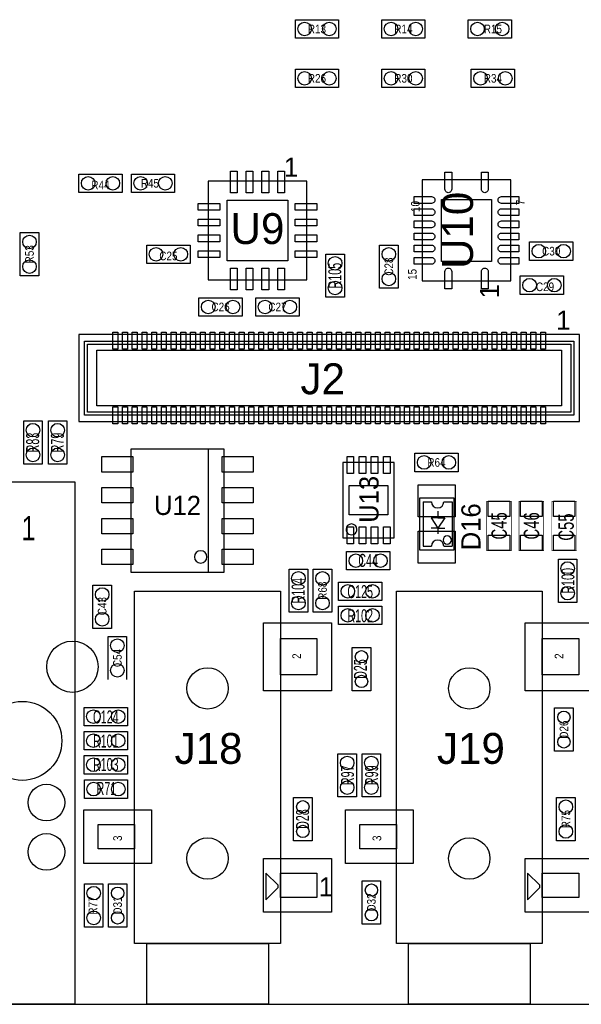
# Model space of a CAD drawing. Extents: x -5 to 100, y 0 to 70.
# Tile 2 of 4: x 38 to 61, y 0 to 41. Entities that reach past the tile are written whole.
import ezdxf
from ezdxf.enums import TextEntityAlignment as Align

# ---------------------------------------------------------------- set-up
doc = ezdxf.new("R2010")
doc.units = 0
for name, color, linetype in [('BG_OUTLINE', 3, 'CONTINUOUS'), ('PG_ASSEMBLY_TOP', 23, 'CONTINUOUS'), ('PIN_BOTTOM', 211, 'CONTINUOUS'), ('PIN_TOP', 160, 'CONTINUOUS'), ('RD_ASSEMBLY_TOP', 2, 'CONTINUOUS')]:
    doc.layers.add(name, color=color, linetype=linetype)

msp = doc.modelspace()

# ---------------------------------------------------------------- linework, layer by layer
at = {"layer": 'BG_OUTLINE'}
msp.add_lwpolyline([(0, 0), (66.406014, 0)], dxfattribs=at)
at = {"layer": 'PG_ASSEMBLY_TOP'}
for points in [[(49.403, 40.513), (51.181, 40.513), (51.181, 39.751), (49.403, 39.751)], [(52.959, 40.513), (54.737, 40.513), (54.737, 39.751), (52.959, 39.751)], [(56.515, 40.513), (58.293, 40.513), (58.293, 39.751), (56.515, 39.751)], [(51.181, 37.719), (49.403, 37.719), (49.403, 38.481), (51.181, 38.481)], [(54.737, 37.719), (52.959, 37.719), (52.959, 38.481), (54.737, 38.481)], [(56.642, 38.481), (58.42, 38.481), (58.42, 37.719), (56.642, 37.719)], [(42.276014, 33.401), (40.498014, 33.401), (40.498014, 34.163), (42.276014, 34.163)], [(42.657014, 34.163), (44.435014, 34.163), (44.435014, 33.401), (42.657014, 33.401)], [(45.81398, 33.873186), (45.81398, 29.809186), (49.87798, 29.809186), (49.87798, 33.873186)], [(58.27268, 29.769054), (58.27268, 33.919414), (54.62016, 33.919414), (54.62016, 29.769054)], [(38.847014, 31.75), (38.847014, 29.972), (38.085014, 29.972), (38.085014, 31.75)], [(43.292014, 31.242), (45.070014, 31.242), (45.070014, 30.48), (43.292014, 30.48)], [(53.629814, 31.242), (53.629814, 29.464), (52.867814, 29.464), (52.867814, 31.242)], [(60.818014, 30.607), (59.040014, 30.607), (59.040014, 31.369), (60.818014, 31.369)], [(51.419506, 30.871414), (51.419506, 29.093414), (50.657506, 29.093414), (50.657506, 30.871414)], [(60.437014, 29.21), (58.659014, 29.21), (58.659014, 29.972), (60.437014, 29.972)], [(45.439076, 29.074364), (47.217076, 29.074364), (47.217076, 28.312364), (45.439076, 28.312364)], [(49.556924, 28.312364), (47.778924, 28.312364), (47.778924, 29.074364), (49.556924, 29.074364)], [(61.095636, 27.557476), (40.495728, 27.557476), (40.495728, 23.9776), (61.095636, 23.9776)], [(60.85967, 24.243538), (40.731694, 24.243538), (40.731694, 27.291538), (60.85967, 27.291538)], [(60.35167, 24.624538), (41.239694, 24.624538), (41.239694, 26.910538), (60.35167, 26.910538)], [(38.989, 24.003), (38.989, 22.225), (38.227, 22.225), (38.227, 24.003)], [(40.005, 24.003), (40.005, 22.225), (39.243, 22.225), (39.243, 24.003)], [(46.461172, 22.85238), (46.461172, 17.77238), (42.651172, 17.77238), (42.651172, 22.85238)], [(51.363372, 19.191224), (53.463444, 19.191224), (53.463444, 22.29104), (51.363372, 22.29104)], [(56.09844, 21.914612), (54.32044, 21.914612), (54.32044, 22.676612), (56.09844, 22.676612)], [(24.582628, 0), (24.582628, 21.500084), (40.33266, 21.500084), (40.33266, 0)], [(55.917592, 20.842224), (55.917592, 18.683224), (54.520592, 18.683224), (54.520592, 20.842224)], [(53.287676, 17.872964), (51.509676, 17.872964), (51.509676, 18.634964), (53.287676, 18.634964)], [(60.2234, 16.5354), (60.2234, 18.3134), (60.9854, 18.3134), (60.9854, 16.5354)], [(49.911, 17.907), (49.911, 16.129), (49.149, 16.129), (49.149, 17.907)], [(50.1396, 16.129), (50.1396, 17.907), (50.9016, 17.907), (50.9016, 16.129)], [(41.076626, 15.463774), (41.076626, 17.241774), (41.838626, 17.241774), (41.838626, 15.463774)], [(51.181, 17.3736), (52.959, 17.3736), (52.959, 16.6116), (51.181, 16.6116)], [(42.792904, 17.00022), (48.792892, 17.00022), (48.792892, 2.500122), (42.792904, 2.500122)], [(53.559964, 17.00022), (59.559952, 17.00022), (59.559952, 2.500122), (53.559964, 2.500122)], [(51.181, 16.383), (52.959, 16.383), (52.959, 15.621), (51.181, 15.621)], [(48.792892, 15.050008), (50.293016, 15.050008), (50.293016, 13.550138), (48.792892, 13.550138)], [(59.559952, 15.050008), (61.060076, 15.050008), (61.060076, 13.550138), (59.559952, 13.550138)], [(51.74361, 12.9032), (51.74361, 14.6812), (52.50561, 14.6812), (52.50561, 12.9032)], [(40.7162, 12.2174), (42.4942, 12.2174), (42.4942, 11.4554), (40.7162, 11.4554)], [(60.071, 10.414), (60.071, 12.192), (60.833, 12.192), (60.833, 10.414)], [(40.7162, 11.2268), (42.4942, 11.2268), (42.4942, 10.4648), (40.7162, 10.4648)], [(42.4942, 9.4742), (40.7162, 9.4742), (40.7162, 10.2362), (42.4942, 10.2362)], [(51.1556, 8.5344), (51.1556, 10.3124), (51.9176, 10.3124), (51.9176, 8.5344)], [(52.1462, 8.5344), (52.1462, 10.3124), (52.9082, 10.3124), (52.9082, 8.5344)], [(40.723312, 9.23544), (42.501312, 9.23544), (42.501312, 8.47344), (40.723312, 8.47344)], [(50.09261, 8.509), (50.09261, 6.731), (49.33061, 6.731), (49.33061, 8.509)], [(60.15101, 6.731), (60.15101, 8.509), (60.91301, 8.509), (60.91301, 6.731)], [(41.29278, 7.400036), (42.792904, 7.400036), (42.792904, 6.400038), (41.29278, 6.400038)], [(52.05984, 7.400036), (53.559964, 7.400036), (53.559964, 6.400038), (52.05984, 6.400038)], [(48.192944, 5.40004), (48.192944, 4.30022), (48.692816, 4.800092), (48.692816, 4.900168)], [(48.792892, 5.40004), (50.293016, 5.40004), (50.293016, 4.400042), (48.792892, 4.400042)], [(58.960004, 5.40004), (58.960004, 4.30022), (59.459876, 4.800092), (59.459876, 4.900168)], [(59.559952, 5.40004), (61.060076, 5.40004), (61.060076, 4.400042), (59.559952, 4.400042)], [(40.726614, 3.175), (40.726614, 4.953), (41.488614, 4.953), (41.488614, 3.175)], [(41.71188, 3.175), (41.71188, 4.953), (42.47388, 4.953), (42.47388, 3.175)], [(52.15001, 3.302), (52.15001, 5.08), (52.91201, 5.08), (52.91201, 3.302)], [(43.292776, 2.500122), (48.29302, 2.500122), (48.29302, 0), (43.292776, 0)], [(54.059836, 2.500122), (59.06008, 2.500122), (59.06008, 0), (54.059836, 0)]]:
    msp.add_lwpolyline(points, close=True, dxfattribs=at)
for points in [[(60.73267, 24.370538), (40.858694, 24.370538), (40.858694, 27.164538), (60.73267, 27.164538), (60.73267, 24.370538), (60.60567, 24.370538)], [(45.826172, 17.77238), (45.826172, 22.85238)], [(54.660292, 20.677124), (54.660292, 18.848324)], [(54.660292, 20.677124), (55.003192, 20.677124)], [(55.511192, 20.677124), (55.854092, 20.677124)], [(55.854092, 20.677124), (55.854092, 18.848324)], [(55.269892, 20.296124), (55.269892, 20.016724)], [(55.269892, 20.016724), (54.990492, 20.016724)], [(54.990492, 20.016724), (55.269892, 19.584924)], [(55.269892, 20.016724), (55.549292, 20.016724)], [(55.549292, 20.016724), (55.269892, 19.584924)], [(55.269892, 19.584924), (54.990492, 19.584924)], [(55.269892, 19.584924), (55.269892, 19.356324)], [(55.269892, 19.584924), (55.549292, 19.584924)], [(54.660292, 18.848324), (55.003192, 18.848324)], [(55.511192, 18.848324), (55.854092, 18.848324)], [(41.701974, 13.360654), (41.701974, 15.138654), (42.463974, 15.138654)], [(42.463974, 15.138654), (42.463974, 13.360654)]]:
    msp.add_lwpolyline(points, dxfattribs=at)
for points in [[(55.003192, 20.677124, 1), (55.511192, 20.677124)], [(55.511192, 18.848324, 1), (55.003192, 18.848324)]]:
    msp.add_lwpolyline(points, format="xyb", dxfattribs=at)
at = {"layer": 'PG_ASSEMBLY_TOP', "const_width": 0.0254}
for points in [[(57.277, 18.669), (57.277, 20.701), (58.293, 20.701), (58.293, 18.669)], [(58.608214, 18.669), (58.608214, 20.701), (59.624214, 20.701), (59.624214, 18.669)], [(59.954414, 18.669), (59.954414, 20.701), (60.970414, 20.701), (60.970414, 18.669)]]:
    msp.add_lwpolyline(points, close=True, dxfattribs=at)
at = {"layer": 'PG_ASSEMBLY_TOP'}
for points in [[(51.937158, 19.541236, 1), (51.489658, 19.541028, 1)], [(55.821326, 19.102324, 1), (55.480458, 19.102324, 1)], [(45.762672, 18.40738, 1), (45.254672, 18.40738, 1)]]:
    msp.add_lwpolyline(points, format="xyb", close=True, dxfattribs=at)
at = {"layer": 'PIN_BOTTOM'}
for centre, radius in [((40.232584, 13.88999), 1.053973), ((45.792898, 13.000228), 0.8509), ((56.559958, 13.000228), 0.8509), ((38.172644, 10.839958), 1.624965), ((39.162736, 8.299958), 0.753999), ((39.162736, 6.26999), 0.753999), ((45.792898, 5.999988), 0.8509), ((56.559958, 5.999988), 0.8509)]:
    msp.add_circle(centre, radius, dxfattribs=at)
at = {"layer": 'PIN_TOP'}
for points in [[(47.01032, 34.279586), (47.01032, 33.390586), (46.73092, 33.390586), (46.73092, 34.279586)], [(47.66056, 34.279586), (47.66056, 33.390586), (47.38116, 33.390586), (47.38116, 34.279586)], [(48.3108, 34.279586), (48.3108, 33.390586), (48.0314, 33.390586), (48.0314, 34.279586)], [(48.96104, 34.279586), (48.96104, 33.390586), (48.68164, 33.390586), (48.68164, 34.279586)], [(45.40758, 32.956246), (46.29658, 32.956246), (46.29658, 32.676846), (45.40758, 32.676846)], [(46.60138, 33.085786), (49.09058, 33.085786), (49.09058, 30.596586), (46.60138, 30.596586)], [(49.39538, 32.956246), (50.28438, 32.956246), (50.28438, 32.676846), (49.39538, 32.676846)], [(55.42153, 33.119314), (57.47131, 33.119314), (57.47131, 30.569154), (55.42153, 30.569154)], [(45.40758, 32.306006), (46.29658, 32.306006), (46.29658, 32.026606), (45.40758, 32.026606)], [(49.39538, 32.306006), (50.28438, 32.306006), (50.28438, 32.026606), (49.39538, 32.026606)], [(45.40758, 31.655766), (46.29658, 31.655766), (46.29658, 31.376366), (45.40758, 31.376366)], [(49.39538, 31.655766), (50.28438, 31.655766), (50.28438, 31.376366), (49.39538, 31.376366)], [(45.40758, 31.005526), (46.29658, 31.005526), (46.29658, 30.726126), (45.40758, 30.726126)], [(49.39538, 31.005526), (50.28438, 31.005526), (50.28438, 30.726126), (49.39538, 30.726126)], [(47.01032, 30.291786), (47.01032, 29.402786), (46.73092, 29.402786), (46.73092, 30.291786)], [(47.66056, 30.291786), (47.66056, 29.402786), (47.38116, 29.402786), (47.38116, 30.291786)], [(48.3108, 30.291786), (48.3108, 29.402786), (48.0314, 29.402786), (48.0314, 30.291786)], [(48.96104, 30.291786), (48.96104, 29.402786), (48.68164, 29.402786), (48.68164, 30.291786)], [(42.095547, 27.657552), (42.095547, 26.957528), (41.895649, 26.957528), (41.895649, 27.657552)], [(42.495597, 27.657552), (42.495597, 26.957528), (42.295699, 26.957528), (42.295699, 27.657552)], [(42.895647, 27.657552), (42.895647, 26.957528), (42.695749, 26.957528), (42.695749, 27.657552)], [(43.295697, 27.657552), (43.295697, 26.957528), (43.095799, 26.957528), (43.095799, 27.657552)], [(43.695747, 27.657552), (43.695747, 26.957528), (43.495849, 26.957528), (43.495849, 27.657552)], [(44.095543, 27.657552), (44.095543, 26.957528), (43.895645, 26.957528), (43.895645, 27.657552)], [(44.495593, 27.657552), (44.495593, 26.957528), (44.295695, 26.957528), (44.295695, 27.657552)], [(44.895643, 27.657552), (44.895643, 26.957528), (44.695745, 26.957528), (44.695745, 27.657552)], [(45.295693, 27.657552), (45.295693, 26.957528), (45.095795, 26.957528), (45.095795, 27.657552)], [(45.695743, 27.657552), (45.695743, 26.957528), (45.495845, 26.957528), (45.495845, 27.657552)], [(46.095539, 27.657552), (46.095539, 26.957528), (45.895641, 26.957528), (45.895641, 27.657552)], [(46.495589, 27.657552), (46.495589, 26.957528), (46.295691, 26.957528), (46.295691, 27.657552)], [(46.895639, 27.657552), (46.895639, 26.957528), (46.695741, 26.957528), (46.695741, 27.657552)], [(47.295689, 27.657552), (47.295689, 26.957528), (47.095791, 26.957528), (47.095791, 27.657552)], [(47.695739, 27.657552), (47.695739, 26.957528), (47.495841, 26.957528), (47.495841, 27.657552)], [(48.095535, 27.657552), (48.095535, 26.957528), (47.895637, 26.957528), (47.895637, 27.657552)], [(48.495585, 27.657552), (48.495585, 26.957528), (48.295687, 26.957528), (48.295687, 27.657552)], [(48.895635, 27.657552), (48.895635, 26.957528), (48.695737, 26.957528), (48.695737, 27.657552)], [(49.295685, 27.657552), (49.295685, 26.957528), (49.095787, 26.957528), (49.095787, 27.657552)], [(49.695735, 27.657552), (49.695735, 26.957528), (49.495837, 26.957528), (49.495837, 27.657552)], [(50.095531, 27.657552), (50.095531, 26.957528), (49.895633, 26.957528), (49.895633, 27.657552)], [(50.495581, 27.657552), (50.495581, 26.957528), (50.295683, 26.957528), (50.295683, 27.657552)], [(50.895631, 27.657552), (50.895631, 26.957528), (50.695733, 26.957528), (50.695733, 27.657552)], [(51.295681, 27.657552), (51.295681, 26.957528), (51.095783, 26.957528), (51.095783, 27.657552)], [(51.695731, 27.657552), (51.695731, 26.957528), (51.495833, 26.957528), (51.495833, 27.657552)], [(52.095527, 27.657552), (52.095527, 26.957528), (51.895629, 26.957528), (51.895629, 27.657552)], [(52.495577, 27.657552), (52.495577, 26.957528), (52.295679, 26.957528), (52.295679, 27.657552)], [(52.895627, 27.657552), (52.895627, 26.957528), (52.695729, 26.957528), (52.695729, 27.657552)], [(53.295677, 27.657552), (53.295677, 26.957528), (53.095779, 26.957528), (53.095779, 27.657552)], [(53.695727, 27.657552), (53.695727, 26.957528), (53.495829, 26.957528), (53.495829, 27.657552)], [(54.095523, 27.657552), (54.095523, 26.957528), (53.895625, 26.957528), (53.895625, 27.657552)], [(54.495573, 27.657552), (54.495573, 26.957528), (54.295675, 26.957528), (54.295675, 27.657552)], [(54.895623, 27.657552), (54.895623, 26.957528), (54.695725, 26.957528), (54.695725, 27.657552)], [(55.295673, 27.657552), (55.295673, 26.957528), (55.095775, 26.957528), (55.095775, 27.657552)], [(55.695723, 27.657552), (55.695723, 26.957528), (55.495825, 26.957528), (55.495825, 27.657552)], [(56.095519, 27.657552), (56.095519, 26.957528), (55.895621, 26.957528), (55.895621, 27.657552)], [(56.495569, 27.657552), (56.495569, 26.957528), (56.295671, 26.957528), (56.295671, 27.657552)], [(56.895619, 27.657552), (56.895619, 26.957528), (56.695721, 26.957528), (56.695721, 27.657552)], [(57.295669, 27.657552), (57.295669, 26.957528), (57.095771, 26.957528), (57.095771, 27.657552)], [(57.695719, 27.657552), (57.695719, 26.957528), (57.495821, 26.957528), (57.495821, 27.657552)], [(58.095515, 27.657552), (58.095515, 26.957528), (57.895617, 26.957528), (57.895617, 27.657552)], [(58.495565, 27.657552), (58.495565, 26.957528), (58.295667, 26.957528), (58.295667, 27.657552)], [(58.895615, 27.657552), (58.895615, 26.957528), (58.695717, 26.957528), (58.695717, 27.657552)], [(59.295665, 27.657552), (59.295665, 26.957528), (59.095767, 26.957528), (59.095767, 27.657552)], [(59.695715, 27.657552), (59.695715, 26.957528), (59.495817, 26.957528), (59.495817, 27.657552)], [(42.095547, 24.577548), (42.095547, 23.877524), (41.895649, 23.877524), (41.895649, 24.577548)], [(42.495597, 24.577548), (42.495597, 23.877524), (42.295699, 23.877524), (42.295699, 24.577548)], [(42.895647, 24.577548), (42.895647, 23.877524), (42.695749, 23.877524), (42.695749, 24.577548)], [(43.295697, 24.577548), (43.295697, 23.877524), (43.095799, 23.877524), (43.095799, 24.577548)], [(43.695747, 24.577548), (43.695747, 23.877524), (43.495849, 23.877524), (43.495849, 24.577548)], [(44.095543, 24.577548), (44.095543, 23.877524), (43.895645, 23.877524), (43.895645, 24.577548)], [(44.495593, 24.577548), (44.495593, 23.877524), (44.295695, 23.877524), (44.295695, 24.577548)], [(44.895643, 24.577548), (44.895643, 23.877524), (44.695745, 23.877524), (44.695745, 24.577548)], [(45.295693, 24.577548), (45.295693, 23.877524), (45.095795, 23.877524), (45.095795, 24.577548)], [(45.695743, 24.577548), (45.695743, 23.877524), (45.495845, 23.877524), (45.495845, 24.577548)], [(46.095539, 24.577548), (46.095539, 23.877524), (45.895641, 23.877524), (45.895641, 24.577548)], [(46.495589, 24.577548), (46.495589, 23.877524), (46.295691, 23.877524), (46.295691, 24.577548)], [(46.895639, 24.577548), (46.895639, 23.877524), (46.695741, 23.877524), (46.695741, 24.577548)], [(47.295689, 24.577548), (47.295689, 23.877524), (47.095791, 23.877524), (47.095791, 24.577548)], [(47.695739, 24.577548), (47.695739, 23.877524), (47.495841, 23.877524), (47.495841, 24.577548)], [(48.095535, 24.577548), (48.095535, 23.877524), (47.895637, 23.877524), (47.895637, 24.577548)], [(48.495585, 24.577548), (48.495585, 23.877524), (48.295687, 23.877524), (48.295687, 24.577548)], [(48.895635, 24.577548), (48.895635, 23.877524), (48.695737, 23.877524), (48.695737, 24.577548)], [(49.295685, 24.577548), (49.295685, 23.877524), (49.095787, 23.877524), (49.095787, 24.577548)], [(49.695735, 24.577548), (49.695735, 23.877524), (49.495837, 23.877524), (49.495837, 24.577548)], [(50.095531, 24.577548), (50.095531, 23.877524), (49.895633, 23.877524), (49.895633, 24.577548)], [(50.495581, 24.577548), (50.495581, 23.877524), (50.295683, 23.877524), (50.295683, 24.577548)], [(50.895631, 24.577548), (50.895631, 23.877524), (50.695733, 23.877524), (50.695733, 24.577548)], [(51.295681, 24.577548), (51.295681, 23.877524), (51.095783, 23.877524), (51.095783, 24.577548)], [(51.695731, 24.577548), (51.695731, 23.877524), (51.495833, 23.877524), (51.495833, 24.577548)], [(52.095527, 24.577548), (52.095527, 23.877524), (51.895629, 23.877524), (51.895629, 24.577548)], [(52.495577, 24.577548), (52.495577, 23.877524), (52.295679, 23.877524), (52.295679, 24.577548)], [(52.895627, 24.577548), (52.895627, 23.877524), (52.695729, 23.877524), (52.695729, 24.577548)], [(53.295677, 24.577548), (53.295677, 23.877524), (53.095779, 23.877524), (53.095779, 24.577548)], [(53.695727, 24.577548), (53.695727, 23.877524), (53.495829, 23.877524), (53.495829, 24.577548)], [(54.095523, 24.577548), (54.095523, 23.877524), (53.895625, 23.877524), (53.895625, 24.577548)], [(54.495573, 24.577548), (54.495573, 23.877524), (54.295675, 23.877524), (54.295675, 24.577548)], [(54.895623, 24.577548), (54.895623, 23.877524), (54.695725, 23.877524), (54.695725, 24.577548)], [(55.295673, 24.577548), (55.295673, 23.877524), (55.095775, 23.877524), (55.095775, 24.577548)], [(55.695723, 24.577548), (55.695723, 23.877524), (55.495825, 23.877524), (55.495825, 24.577548)], [(56.095519, 24.577548), (56.095519, 23.877524), (55.895621, 23.877524), (55.895621, 24.577548)], [(56.495569, 24.577548), (56.495569, 23.877524), (56.295671, 23.877524), (56.295671, 24.577548)], [(56.895619, 24.577548), (56.895619, 23.877524), (56.695721, 23.877524), (56.695721, 24.577548)], [(57.295669, 24.577548), (57.295669, 23.877524), (57.095771, 23.877524), (57.095771, 24.577548)], [(57.695719, 24.577548), (57.695719, 23.877524), (57.495821, 23.877524), (57.495821, 24.577548)], [(58.095515, 24.577548), (58.095515, 23.877524), (57.895617, 23.877524), (57.895617, 24.577548)], [(58.495565, 24.577548), (58.495565, 23.877524), (58.295667, 23.877524), (58.295667, 24.577548)], [(58.895615, 24.577548), (58.895615, 23.877524), (58.695717, 23.877524), (58.695717, 24.577548)], [(59.295665, 24.577548), (59.295665, 23.877524), (59.095767, 23.877524), (59.095767, 24.577548)], [(59.695715, 24.577548), (59.695715, 23.877524), (59.495817, 23.877524), (59.495817, 24.577548)], [(42.714672, 22.53488), (42.714672, 21.89988), (41.444672, 21.89988), (41.444672, 22.53488)], [(47.667672, 22.53488), (47.667672, 21.89988), (46.397672, 21.89988), (46.397672, 22.53488)], [(51.797966, 21.840698), (51.528726, 21.840698), (51.528726, 22.541738), (51.797966, 22.541738)], [(52.298092, 21.840698), (52.028852, 21.840698), (52.028852, 22.541738), (52.298092, 22.541738)], [(52.797964, 21.840698), (52.528724, 21.840698), (52.528724, 22.541738), (52.797964, 22.541738)], [(53.29809, 21.840698), (53.02885, 21.840698), (53.02885, 22.541738), (53.29809, 22.541738)], [(42.714672, 21.26488), (42.714672, 20.62988), (41.444672, 20.62988), (41.444672, 21.26488)], [(47.667672, 21.26488), (47.667672, 20.62988), (46.397672, 20.62988), (46.397672, 21.26488)], [(53.213508, 21.340572), (53.213508, 20.141692), (51.613308, 20.141692), (51.613308, 21.340572)], [(54.457092, 20.054824), (54.457092, 21.375624), (55.981092, 21.375624), (55.981092, 20.054824)], [(57.3405, 20.701), (58.2295, 20.701), (58.2295, 20.066), (57.3405, 20.066)], [(58.671714, 20.701), (59.560714, 20.701), (59.560714, 20.066), (58.671714, 20.066)], [(60.017914, 20.701), (60.906914, 20.701), (60.906914, 20.066), (60.017914, 20.066)], [(42.714672, 19.99488), (42.714672, 19.35988), (41.444672, 19.35988), (41.444672, 19.99488)], [(47.667672, 19.99488), (47.667672, 19.35988), (46.397672, 19.35988), (46.397672, 19.99488)], [(51.797966, 18.940526), (51.528726, 18.940526), (51.528726, 19.641566), (51.797966, 19.641566)], [(52.298092, 18.940526), (52.028852, 18.940526), (52.028852, 19.641566), (52.298092, 19.641566)], [(52.797964, 18.940526), (52.528724, 18.940526), (52.528724, 19.641566), (52.797964, 19.641566)], [(53.29809, 18.940526), (53.02885, 18.940526), (53.02885, 19.641566), (53.29809, 19.641566)], [(54.457092, 18.149824), (54.457092, 19.470624), (55.981092, 19.470624), (55.981092, 18.149824)], [(57.3405, 19.304), (58.2295, 19.304), (58.2295, 18.669), (57.3405, 18.669)], [(58.671714, 19.304), (59.560714, 19.304), (59.560714, 18.669), (58.671714, 18.669)], [(60.017914, 19.304), (60.906914, 19.304), (60.906914, 18.669), (60.017914, 18.669)], [(42.714672, 18.72488), (42.714672, 18.08988), (41.444672, 18.08988), (41.444672, 18.72488)], [(47.667672, 18.72488), (47.667672, 18.08988), (46.397672, 18.08988), (46.397672, 18.72488)], [(48.095916, 15.6972), (50.889916, 15.6972), (50.889916, 12.9032), (48.095916, 12.9032)], [(58.862976, 15.6972), (61.656976, 15.6972), (61.656976, 12.9032), (58.862976, 12.9032)], [(40.69588, 8.005064), (43.48988, 8.005064), (43.48988, 5.795264), (40.69588, 5.795264)], [(51.46294, 8.005064), (54.25694, 8.005064), (54.25694, 5.795264), (51.46294, 5.795264)], [(48.095916, 6.005068), (50.889916, 6.005068), (50.889916, 3.795268), (48.095916, 3.795268)], [(58.862976, 6.005068), (61.656976, 6.005068), (61.656976, 3.795268), (58.862976, 3.795268)]]:
    msp.add_lwpolyline(points, close=True, dxfattribs=at)
for points in [[(55.83682, 34.244534), (55.83682, 33.535874, -1.003729), (55.55742, 33.535874), (55.55742, 34.244534)], [(57.33542, 34.244534), (57.33542, 33.535874, -1.003729), (57.05602, 33.535874), (57.05602, 34.244534)], [(54.29758, 33.233614), (55.00624, 33.233614, -1.003729), (55.00624, 32.954214), (54.29758, 32.954214)], [(58.59526, 32.954214), (57.8866, 32.954214, -1.003729), (57.8866, 33.233614), (58.59526, 33.233614)], [(54.29758, 32.733234), (55.00624, 32.733234, -1.003729), (55.00624, 32.453834), (54.29758, 32.453834)], [(58.59526, 32.453834), (57.8866, 32.453834, -1.003729), (57.8866, 32.733234), (58.59526, 32.733234)], [(54.29758, 32.232854), (55.00624, 32.232854, -1.003729), (55.00624, 31.953454), (54.29758, 31.953454)], [(58.59526, 31.953454), (57.8866, 31.953454, -1.003729), (57.8866, 32.232854), (58.59526, 32.232854)], [(54.29758, 31.735014), (55.00624, 31.735014, -1.003729), (55.00624, 31.455614), (54.29758, 31.455614)], [(58.59526, 31.455614), (57.8866, 31.455614, -1.003729), (57.8866, 31.735014), (58.59526, 31.735014)], [(54.29758, 31.234634), (55.00624, 31.234634, -1.003729), (55.00624, 30.955234), (54.29758, 30.955234)], [(58.59526, 30.955234), (57.8866, 30.955234, -1.003729), (57.8866, 31.234634), (58.59526, 31.234634)], [(54.29758, 30.734254), (55.00624, 30.734254, -1.003729), (55.00624, 30.454854), (54.29758, 30.454854)], [(58.59526, 30.454854), (57.8866, 30.454854, -1.003729), (57.8866, 30.734254), (58.59526, 30.734254)], [(55.55742, 29.443934), (55.55742, 30.152594, -1.003729), (55.83682, 30.152594), (55.83682, 29.443934)], [(57.05602, 29.443934), (57.05602, 30.152594, -1.003729), (57.33542, 30.152594), (57.33542, 29.443934)]]:
    msp.add_lwpolyline(points, format="xyb", close=True, dxfattribs=at)
for centre, radius in [((49.784, 40.132), 0.2794), ((50.8, 40.132), 0.2794), ((53.34, 40.132), 0.2794), ((54.356, 40.132), 0.2794), ((56.896, 40.132), 0.2794), ((57.912, 40.132), 0.2794), ((49.784, 38.1), 0.2794), ((50.8, 38.1), 0.2794), ((53.34, 38.1), 0.2794), ((54.356, 38.1), 0.2794), ((57.023, 38.1), 0.2794), ((58.039, 38.1), 0.2794), ((40.879014, 33.782), 0.2794), ((41.895014, 33.782), 0.2794), ((43.038014, 33.782), 0.2794), ((44.054014, 33.782), 0.2794), ((38.466014, 31.369), 0.2794), ((59.421014, 30.988), 0.2794), ((60.437014, 30.988), 0.2794), ((43.673014, 30.861), 0.2794), ((44.689014, 30.861), 0.2794), ((53.248814, 30.861), 0.2794), ((38.466014, 30.353), 0.2794), ((51.038506, 30.490414), 0.2794), ((53.248814, 29.845), 0.2794), ((51.038506, 29.474414), 0.2794), ((59.040014, 29.591), 0.2794), ((60.056014, 29.591), 0.2794), ((45.820076, 28.693364), 0.2794), ((46.836076, 28.693364), 0.2794), ((48.159924, 28.693364), 0.2794), ((49.175924, 28.693364), 0.2794), ((38.608, 23.622), 0.2794), ((39.624, 23.622), 0.2794), ((38.608, 22.606), 0.2794), ((39.624, 22.606), 0.2794), ((54.70144, 22.295612), 0.2794), ((55.71744, 22.295612), 0.2794), ((51.890676, 18.253964), 0.2794), ((52.906676, 18.253964), 0.2794), ((60.6044, 17.9324), 0.2794), ((49.53, 17.526), 0.2794), ((50.5206, 17.526), 0.2794), ((41.457626, 16.860774), 0.2794), ((51.562, 16.9926), 0.2794), ((52.578, 16.9926), 0.2794), ((60.6044, 16.9164), 0.2794), ((49.53, 16.51), 0.2794), ((50.5206, 16.51), 0.2794), ((51.562, 16.002), 0.2794), ((52.578, 16.002), 0.2794), ((41.457626, 15.844774), 0.2794), ((42.082974, 14.757654), 0.2794), ((40.232584, 13.88999), 1.053973), ((52.12461, 14.3002), 0.254), ((42.082974, 13.741654), 0.2794), ((45.792898, 13.000228), 0.8509), ((56.559958, 13.000228), 0.8509), ((52.12461, 13.2842), 0.254), ((38.172644, 10.839958), 1.624965), ((41.0972, 11.8364), 0.2794), ((42.1132, 11.8364), 0.2794), ((60.452, 11.811), 0.254), ((41.0972, 10.8458), 0.2794), ((42.1132, 10.8458), 0.2794), ((60.452, 10.795), 0.254), ((41.0972, 9.8552), 0.2794), ((42.1132, 9.8552), 0.2794), ((51.5366, 9.9314), 0.2794), ((52.5272, 9.9314), 0.2794), ((39.162736, 8.299958), 0.753999), ((41.104312, 8.85444), 0.2794), ((42.120312, 8.85444), 0.2794), ((51.5366, 8.9154), 0.2794), ((52.5272, 8.9154), 0.2794), ((49.71161, 8.128), 0.254), ((60.53201, 8.128), 0.2794), ((49.71161, 7.112), 0.254), ((60.53201, 7.112), 0.2794), ((39.162736, 6.26999), 0.753999), ((45.792898, 5.999988), 0.8509), ((56.559958, 5.999988), 0.8509), ((52.53101, 4.699), 0.254), ((41.107614, 4.572), 0.2794), ((42.09288, 4.572), 0.254), ((41.107614, 3.556), 0.2794), ((42.09288, 3.556), 0.254), ((52.53101, 3.683), 0.254)]:
    msp.add_circle(centre, radius, dxfattribs=at)

# ---------------------------------------------------------------- texts
at = {"layer": 'PG_ASSEMBLY_TOP'}
for p in [(48.9331, 34.053018), (60.1345, 27.753818), (50.365914, 4.436618)]:
    msp.add_text('1', height=0.7874, dxfattribs=at).set_placement(p)
for s, height, width, p in [('10', 0.3556, 0.857143, (54.518814, 32.6009)), ('7', 0.3556, 0.857143, (58.836814, 32.8803)), ('15', 0.3556, 0.857143, (54.391814, 29.8069)), ('1', 0.78994, 0.987138, (57.783984, 29.04744)), ('2', 0.3556, 0.857143, (49.633632, 14.2113)), ('2', 0.3556, 0.857143, (60.428632, 14.2113)), ('3', 0.3556, 0.857143, (42.267632, 6.7183)), ('3', 0.3556, 0.857143, (52.935632, 6.7183))]:
    msp.add_text(s, height=height, rotation=90, dxfattribs=dict(at, width=width)).set_placement(p)
at = {"layer": 'PG_ASSEMBLY_TOP', "width": 0.794872}
msp.add_text('1', height=0.9906, dxfattribs=at).set_placement((38.426644, 19.094958), align=Align.CENTER)
at = {"layer": 'RD_ASSEMBLY_TOP'}
for s, height, width, p in [('R13', 0.3556, 0.857143, (50.292, 39.9542)), ('R14', 0.3556, 0.857143, (53.848, 39.9542)), ('R15', 0.3556, 0.857143, (57.531, 39.9542)), ('R26', 0.3556, 0.857143, (50.292, 37.9222)), ('R30', 0.3556, 0.857143, (53.848, 37.9222)), ('R34', 0.3556, 0.857143, (57.531, 37.9222)), ('R44', 0.3556, 0.857143, (41.387014, 33.528)), ('R45', 0.3556, 0.857143, (43.419014, 33.6042)), ('U9', 1.27, 1.02, (47.84598, 31.282386)), ('C25', 0.3556, 0.857143, (44.181014, 30.615382)), ('C30', 0.3556, 0.857143, (59.929014, 30.8102)), ('C29', 0.3556, 0.857143, (59.675014, 29.345382)), ('C26', 0.3556, 0.857143, (46.328076, 28.515564)), ('C27', 0.3556, 0.857143, (48.667924, 28.515564)), ('J2', 1.27, 1.02, (50.531014, 25.103582)), ('R64', 0.3556, 0.857143, (55.20944, 22.117812)), ('C44', 0.5334, 0.619048, (52.398676, 17.999964)), ('C125', 0.5334, 0.619048, (52.07, 16.7132)), ('R102', 0.5334, 0.619048, (52.07, 15.7226)), ('C124', 0.5334, 0.619048, (41.6052, 11.557)), ('R101', 0.5334, 0.619048, (41.6052, 10.5664)), ('J18', 1.27, 1.02, (45.832014, 9.8933)), ('J19', 1.27, 1.02, (56.627014, 9.8933)), ('R103', 0.5334, 0.619048, (41.6052, 9.6012)), ('R71', 0.5334, 0.619048, (41.6306, 8.612886))]:
    msp.add_text(s, height=height, dxfattribs=dict(at, width=width)).set_placement(p, align=Align.CENTER)
for s, height, width, p in [('U10', 1.27, 1.02, (56.71058, 31.844234)), ('R53', 0.3556, 0.857143, (38.643814, 30.861)), ('R105', 0.5334, 0.619048, (51.292506, 29.982414)), ('C28', 0.3556, 0.857143, (53.426614, 30.353)), ('R83', 0.5334, 0.619048, (38.862, 23.114)), ('R79', 0.5334, 0.619048, (39.878, 23.114)), ('C45', 0.635, 0.72, (58.1025, 19.685)), ('C46', 0.635, 0.72, (59.433714, 19.685)), ('C55', 0.635, 0.72, (60.857892, 19.635724)), ('R100', 0.5334, 0.619048, (60.8838, 17.4244)), ('R104', 0.5334, 0.619048, (49.784, 17.018)), ('R68', 0.3556, 0.857143, (50.6984, 17.018)), ('C43', 0.3556, 0.857143, (41.632632, 16.383)), ('C54', 0.3556, 0.857143, (42.260774, 14.249654)), ('D25', 0.5334, 0.619048, (52.347114, 13.7922)), ('D26', 0.3556, 0.857143, (60.6298, 11.303)), ('R97', 0.5334, 0.619048, (51.816, 9.4234)), ('R99', 0.5334, 0.619048, (52.8066, 9.4234)), ('D28', 0.5334, 0.619048, (49.96561, 7.62)), ('R75', 0.3556, 0.857143, (60.70981, 7.62)), ('D32', 0.3556, 0.857143, (52.70881, 4.191)), ('R77', 0.3556, 0.857143, (41.251632, 4.064)), ('D31', 0.3556, 0.857143, (42.267632, 4.064))]:
    msp.add_text(s, height=height, rotation=90, dxfattribs=dict(at, width=width)).set_placement(p, align=Align.CENTER)
msp.add_text('U13', height=0.7874, rotation=90, dxfattribs=at).set_placement((52.82565, 20.7772), align=Align.CENTER)
msp.add_text('U12', height=0.7874, dxfattribs=at).set_placement((44.556172, 20.13458), align=Align.CENTER)
msp.add_text('D16', height=0.7874, rotation=90, dxfattribs=at).set_placement((57.020714, 18.6817))

doc.saveas('drawing.dxf')
